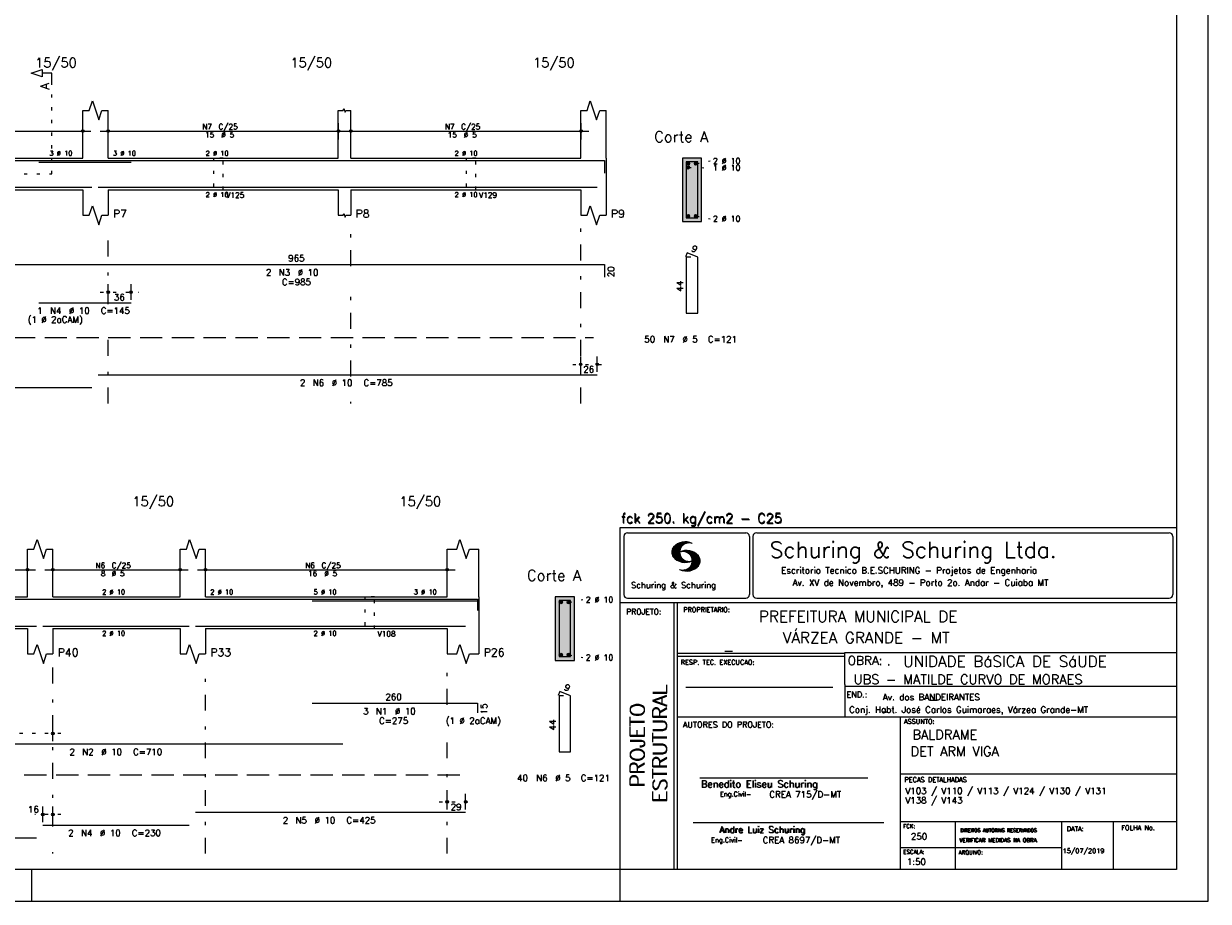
# Model space of a CAD drawing. Extents: x 0 to 84.1, y 0 to 59.4.
# Tile 5 of 8: x 46.8 to 84.1, y 0 to 27.6. Entities that reach past the tile are written whole.
import ezdxf

# ---------------------------------------------------------------- set-up
doc = ezdxf.new("R2010")
doc.units = 0
for name, pattern in [('ESTILO_TQS_0001', [1, 0.7, -0.3]), ('ESTILO_TQS_0002', [0.4, 0.1, -0.3]), ('ESTILO_TQS_0003', [1.5, 0.5, -0.4, 0.1, -0.5])]:
    doc.linetypes.add(name, pattern=pattern)
for name, color, linetype in [('1', 1, 'CONTINUOUS'), ('10', 10, 'CONTINUOUS'), ('2', 2, 'CONTINUOUS'), ('4', 4, 'CONTINUOUS'), ('6', 6, 'CONTINUOUS')]:
    doc.layers.add(name, color=color, linetype=linetype)
doc.styles.get("Standard").update_dxf_attribs({"font": 'ROMANS.SHX'})

msp = doc.modelspace()

# ---------------------------------------------------------------- linework, layer by layer
at = {"layer": '1', "linetype": 'ESTILO_TQS_0002'}
for p, q in [((47.725, 22.88), (47.725, 25.75)), ((67.985, 23.205), (68.43, 23.29)), ((44.45, 22.88), (47.725, 22.88)), ((67.735, 23.085), (68.43, 23.074)), ((67.985, 21.555), (68.43, 21.47)), ((49.25, 19.16), (50.46574, 19.16)), ((64.11, 16.89), (65.13, 16.89)), ((63.985, 9.405), (64.43, 9.49)), ((63.985, 7.755), (64.43, 7.67)), ((48.01, 5.28), (42.43014, 5.28)), ((59.91, 3.13), (60.99, 3.13)), ((48.01, 2.73), (47.19, 2.73))]:
    msp.add_line(p, q, dxfattribs=at)
at = {"layer": '1', "linetype": 'ESTILO_TQS_0001'}
for p, q in [((38.5, 17.735), (64.76, 17.735)), ((38.86, 3.975), (60.66, 3.975))]:
    msp.add_line(p, q, dxfattribs=at)
at = {"layer": '1', "linetype": 'ESTILO_TQS_0002'}
for points in [[(52.81, 23.38), (52.81, 22.38), (53.11, 22.38), (53.11, 23.38), (52.81, 23.38)], [(60.76, 23.38), (60.76, 22.38), (61.06, 22.38), (61.06, 23.38), (60.76, 23.38)], [(57.57, 9.58), (57.57, 8.58), (57.87, 8.58), (57.87, 9.58), (57.57, 9.58)]]:
    msp.add_lwpolyline(points, dxfattribs=at)
at = {"layer": '1', "linetype": 'CONTINUOUS'}
for centre in [(67.735, 23.205), (67.735, 23.085), (67.985, 23.205), (67.735, 21.555), (67.985, 21.555), (63.735, 9.405), (63.985, 9.405), (63.735, 7.755), (63.985, 7.755)]:
    msp.add_circle(centre, 0.05, dxfattribs=at)
for points in [[(67.785, 23.205), (67.71, 23.248301), (67.688015, 23.222101)], [(67.785, 23.205), (67.688015, 23.222101), (67.688015, 23.187899)], [(67.785, 23.205), (67.688015, 23.187899), (67.71, 23.161699)], [(67.785, 23.085), (67.71, 23.128301), (67.688015, 23.102101)], [(67.785, 23.085), (67.688015, 23.102101), (67.688015, 23.067899)], [(67.785, 23.205), (67.743682, 23.25424), (67.71, 23.248301)], [(67.785, 23.205), (67.71, 23.161699), (67.743682, 23.15576)], [(67.785, 23.085), (67.743682, 23.13424), (67.71, 23.128301)], [(67.785, 23.205), (67.773302, 23.237139), (67.743682, 23.25424)], [(67.785, 23.205), (67.743682, 23.15576), (67.773302, 23.172861)], [(67.785, 23.085), (67.773302, 23.117139), (67.743682, 23.13424)], [(67.785, 23.205), (67.773302, 23.172861), (67.785, 23.205)], [(68.035, 23.205), (67.96, 23.248301), (67.938015, 23.222101)], [(68.035, 23.205), (67.938015, 23.222101), (67.938015, 23.187899)], [(68.035, 23.205), (67.938015, 23.187899), (67.96, 23.161699)], [(68.035, 23.205), (67.993682, 23.25424), (67.96, 23.248301)], [(68.035, 23.205), (67.96, 23.161699), (67.993682, 23.15576)], [(68.035, 23.205), (68.023302, 23.237139), (67.993682, 23.25424)], [(68.035, 23.205), (67.993682, 23.15576), (68.023302, 23.172861)], [(68.035, 23.205), (68.023302, 23.172861), (68.035, 23.205)], [(67.785, 23.085), (67.688015, 23.067899), (67.71, 23.041699)], [(67.785, 23.085), (67.71, 23.041699), (67.743682, 23.03576)], [(67.785, 23.085), (67.743682, 23.03576), (67.773302, 23.052861)], [(67.785, 23.085), (67.773302, 23.052861), (67.785, 23.085)], [(67.785, 21.555), (67.71, 21.598301), (67.688015, 21.572101)], [(67.785, 21.555), (67.688015, 21.572101), (67.688015, 21.537899)], [(67.785, 21.555), (67.688015, 21.537899), (67.71, 21.511699)], [(67.785, 21.555), (67.743682, 21.60424), (67.71, 21.598301)], [(67.785, 21.555), (67.71, 21.511699), (67.743682, 21.50576)], [(67.785, 21.555), (67.773302, 21.587139), (67.743682, 21.60424)], [(67.785, 21.555), (67.743682, 21.50576), (67.773302, 21.522861)], [(67.785, 21.555), (67.773302, 21.522861), (67.785, 21.555)], [(68.035, 21.555), (67.96, 21.598301), (67.938015, 21.572101)], [(68.035, 21.555), (67.938015, 21.572101), (67.938015, 21.537899)], [(68.035, 21.555), (67.938015, 21.537899), (67.96, 21.511699)], [(68.035, 21.555), (67.993682, 21.60424), (67.96, 21.598301)], [(68.035, 21.555), (67.96, 21.511699), (67.993682, 21.50576)], [(68.035, 21.555), (68.023302, 21.587139), (67.993682, 21.60424)], [(68.035, 21.555), (67.993682, 21.50576), (68.023302, 21.522861)], [(68.035, 21.555), (68.023302, 21.522861), (68.035, 21.555)], [(63.785, 9.405), (63.71, 9.448301), (63.688015, 9.422101)], [(63.785, 9.405), (63.688015, 9.422101), (63.688015, 9.387899)], [(63.785, 9.405), (63.688015, 9.387899), (63.71, 9.361699)], [(63.785, 9.405), (63.743682, 9.45424), (63.71, 9.448301)], [(63.785, 9.405), (63.71, 9.361699), (63.743682, 9.35576)], [(63.785, 9.405), (63.773302, 9.437139), (63.743682, 9.45424)], [(63.785, 9.405), (63.743682, 9.35576), (63.773302, 9.372861)], [(63.785, 9.405), (63.773302, 9.372861), (63.785, 9.405)], [(64.035, 9.405), (63.96, 9.448301), (63.938015, 9.422101)], [(64.035, 9.405), (63.938015, 9.422101), (63.938015, 9.387899)], [(64.035, 9.405), (63.938015, 9.387899), (63.96, 9.361699)], [(64.035, 9.405), (63.993682, 9.45424), (63.96, 9.448301)], [(64.035, 9.405), (63.96, 9.361699), (63.993682, 9.35576)], [(64.035, 9.405), (64.023302, 9.437139), (63.993682, 9.45424)], [(64.035, 9.405), (63.993682, 9.35576), (64.023302, 9.372861)], [(64.035, 9.405), (64.023302, 9.372861), (64.035, 9.405)], [(63.785, 7.755), (63.71, 7.798301), (63.688015, 7.772101)], [(63.785, 7.755), (63.688015, 7.772101), (63.688015, 7.737899)], [(63.785, 7.755), (63.688015, 7.737899), (63.71, 7.711699)], [(63.785, 7.755), (63.743682, 7.80424), (63.71, 7.798301)], [(63.785, 7.755), (63.71, 7.711699), (63.743682, 7.70576)], [(63.785, 7.755), (63.773302, 7.787139), (63.743682, 7.80424)], [(63.785, 7.755), (63.743682, 7.70576), (63.773302, 7.722861)], [(63.785, 7.755), (63.773302, 7.722861), (63.785, 7.755)], [(64.035, 7.755), (63.96, 7.798301), (63.938015, 7.772101)], [(64.035, 7.755), (63.938015, 7.772101), (63.938015, 7.737899)], [(64.035, 7.755), (63.938015, 7.737899), (63.96, 7.711699)], [(64.035, 7.755), (63.993682, 7.80424), (63.96, 7.798301)], [(64.035, 7.755), (63.96, 7.711699), (63.993682, 7.70576)], [(64.035, 7.755), (64.023302, 7.787139), (63.993682, 7.80424)], [(64.035, 7.755), (63.993682, 7.70576), (64.023302, 7.722861)], [(64.035, 7.755), (64.023302, 7.722861), (64.035, 7.755)]]:
    msp.add_solid(points, dxfattribs=at)
at = {"layer": '10', "linetype": 'CONTINUOUS'}
for points in [[(68.16, 21.38), (68.16, 23.38), (67.56, 23.38)], [(68.16, 21.38), (67.56, 23.38), (67.56, 21.38)], [(68.16, 21.38), (67.56, 21.38), (68.16, 21.38)], [(64.16, 7.58), (64.16, 9.58), (63.56, 9.58)], [(64.16, 7.58), (63.56, 9.58), (63.56, 7.58)], [(64.16, 7.58), (63.56, 7.58), (64.16, 7.58)]]:
    msp.add_solid(points, dxfattribs=at)
at = {"layer": '2', "linetype": 'CONTINUOUS'}
for p, q in [((84.100006, 0), (84.100006, 59.400002)), ((48.7, 23.38), (48.7, 24.88)), ((49.5, 23.38), (49.5, 24.88)), ((56.73, 23.38), (56.73, 24.88)), ((57.13, 23.38), (57.13, 24.88)), ((64.36, 23.38), (64.36, 24.88)), ((65.16, 23.38), (65.16, 24.88)), ((38.65, 24.23), (48.95, 24.23)), ((48.7, 23.96), (48.7, 24.48)), ((49.25, 24.23), (56.99, 24.23)), ((49.5, 23.96), (49.5, 24.48)), ((56.74, 23.96), (56.74, 24.48)), ((56.88, 24.23), (64.62, 24.23)), ((57.13, 23.96), (57.13, 24.48)), ((64.37, 23.96), (64.37, 24.48)), ((48.7, 23.71), (48.7, 23.71)), ((49.5, 23.71), (49.5, 23.71)), ((56.74, 23.71), (56.74, 23.71)), ((57.13, 23.71), (57.13, 23.71)), ((64.37, 23.71), (64.37, 23.71)), ((38.9, 23.38), (48.7, 23.38)), ((49.5, 23.38), (56.73, 23.38)), ((57.13, 23.38), (64.36, 23.38)), ((65.16, 23.38), (65.16, 22.38)), ((68.16, 23.38), (67.56, 23.38)), ((67.56, 23.38), (67.56, 21.38)), ((68.16, 21.38), (68.16, 23.38)), ((38.9, 22.38), (48.7, 22.38)), ((48.7, 22.38), (48.7, 21.58)), ((49.5, 22.38), (56.73, 22.38)), ((49.5, 22.38), (49.5, 21.58)), ((56.73, 22.38), (56.73, 21.58)), ((57.13, 22.38), (64.36, 22.38)), ((57.13, 22.38), (57.13, 21.58)), ((64.36, 22.38), (64.36, 21.58)), ((65.16, 22.38), (65.16, 21.58)), ((67.56, 21.38), (68.16, 21.38)), ((49.5, 18.92), (49.5, 19.41)), ((50.21574, 18.92), (50.21574, 19.41)), ((49.5, 18.82), (49.5, 18.82)), ((50.21574, 18.82), (50.21574, 18.82)), ((64.36, 16.65), (64.36, 17.14)), ((64.88, 16.65), (64.88, 17.14)), ((64.36, 16.55), (64.36, 16.55)), ((64.88, 16.55), (64.88, 16.55)), ((65.600006, 11.755142), (83.100006, 11.755135)), ((65.600006, 1), (65.600006, 11.755142)), ((65.832489, 11.593918), (69.548996, 11.593918)), ((69.895248, 11.593918), (82.867508, 11.593918)), ((65.715988, 11.477417), (65.715988, 9.648308)), ((67.221771, 10.985771), (67.52832, 11.29232)), ((67.222122, 10.971992), (67.545929, 11.295792)), ((67.222168, 11.000305), (67.508011, 11.286148)), ((67.222488, 10.958214), (67.56427, 11.300003)), ((67.224365, 11.016647), (67.488403, 11.280685)), ((67.224472, 10.94606), (67.581131, 11.302727)), ((67.226578, 11.03299), (67.465408, 11.271812)), ((67.2267, 10.934158), (67.596313, 11.303772)), ((67.228943, 10.922256), (67.612335, 11.305649)), ((67.232178, 10.911354), (67.626831, 11.306015)), ((67.232437, 11.052986), (67.439468, 11.26001)), ((67.235916, 10.900948), (67.642014, 11.307053)), ((67.239258, 11.073952), (67.410522, 11.245209)), ((67.239655, 10.890556), (67.656281, 11.307182)), ((67.243561, 10.880333), (67.66925, 11.306015)), ((67.252747, 11.10157), (67.374313, 11.223145)), ((67.608673, 11.2313), (67.68306, 11.305702)), ((67.638062, 11.246552), (67.69574, 11.30423)), ((67.662872, 11.257233), (67.708405, 11.302757)), ((67.681976, 11.262199), (67.721237, 11.30146)), ((67.702469, 11.268562), (67.733063, 11.299149)), ((67.718491, 11.270424), (67.744904, 11.296837)), ((67.734482, 11.272285), (67.757004, 11.294807)), ((67.750473, 11.274147), (67.768555, 11.292221)), ((69.665497, 11.477417), (69.665497, 9.648308)), ((69.778748, 11.477417), (69.778748, 9.648308)), ((82.984009, 11.477417), (82.984009, 9.648308)), ((46.96, 9.58), (46.96, 11.08)), ((47.76, 9.58), (47.76, 11.08)), ((51.76, 9.58), (51.76, 11.08)), ((52.56, 9.58), (52.56, 11.08)), ((60.16, 9.58), (60.16, 11.08)), ((61.16, 9.58), (61.16, 11.08)), ((67.248611, 10.871239), (67.520584, 11.143219)), ((67.253647, 10.862129), (67.502121, 11.110611)), ((67.258682, 10.853035), (67.491592, 11.085945)), ((67.264267, 10.84449), (67.483597, 11.06382)), ((67.270782, 10.836868), (67.47966, 11.045746)), ((67.277298, 10.829247), (67.475876, 11.027817)), ((67.283813, 10.821625), (67.474167, 11.011971)), ((67.290558, 10.814232), (67.473114, 10.99678)), ((67.296936, 10.807419), (67.470306, 10.980797)), ((67.304733, 10.800133), (67.473206, 10.968597)), ((67.311829, 10.793083), (67.474121, 10.955383)), ((67.319168, 10.786293), (67.475159, 10.942276)), ((67.326828, 10.779808), (67.477615, 10.930595)), ((67.334488, 10.773323), (67.480087, 10.918922)), ((67.342133, 10.766846), (67.482544, 10.907249)), ((67.350098, 10.760674), (67.485901, 10.896469)), ((67.358337, 10.754768), (67.489655, 10.886078)), ((67.366577, 10.748863), (67.493408, 10.875694)), ((67.374802, 10.742966), (67.497208, 10.865356)), ((67.383392, 10.737427), (67.502075, 10.856102)), ((67.392227, 10.732109), (67.506958, 10.84684)), ((67.401062, 10.726807), (67.511841, 10.837578)), ((67.409882, 10.721497), (67.516922, 10.828537)), ((67.419189, 10.71666), (67.522842, 10.820305)), ((67.428635, 10.711967), (67.528748, 10.812088)), ((67.531494, 10.998619), (67.546158, 11.013283)), ((67.548691, 11.001663), (67.565323, 11.018303)), ((67.563156, 11.001991), (67.584885, 11.023735)), ((67.577606, 11.002319), (67.601898, 11.026611)), ((67.592072, 11.002647), (67.619476, 11.030045)), ((67.604584, 11.001007), (67.635239, 11.03167)), ((67.617233, 10.999535), (67.651505, 11.033806)), ((67.62999, 10.998154), (67.666199, 11.034363)), ((67.64122, 10.995239), (67.680893, 11.03492)), ((67.652435, 10.992317), (67.695602, 11.035484)), ((67.664337, 10.990074), (67.708984, 11.034729)), ((67.671295, 10.38913), (68.095734, 10.813568)), ((67.674881, 10.986488), (67.72316, 11.034767)), ((67.684326, 10.981789), (67.736191, 11.033653)), ((67.694321, 10.977654), (67.748459, 11.031792)), ((67.704605, 10.973801), (67.761597, 11.0308)), ((67.71431, 10.969368), (67.773758, 11.028824)), ((67.722412, 10.963333), (67.785233, 11.026146)), ((67.732498, 10.959282), (67.797607, 11.024391)), ((67.740387, 10.953033), (67.808838, 11.021484)), ((67.749115, 10.947632), (67.819702, 11.018219)), ((67.756165, 10.940536), (67.830765, 11.015137)), ((67.765198, 10.93544), (67.841873, 11.012115)), ((67.77211, 10.928207), (67.852234, 11.008339)), ((67.779831, 10.921783), (67.86261, 11.004555)), ((67.785919, 10.913734), (67.873306, 11.001122)), ((67.794006, 10.907692), (67.883316, 10.997002)), ((67.799911, 10.899467), (67.892731, 10.992279)), ((67.806625, 10.892029), (67.902451, 10.987854)), ((67.811752, 10.883018), (67.912231, 10.983505)), ((67.817657, 10.874802), (67.921875, 10.979012)), ((67.822357, 10.554344), (68.091095, 10.823074)), ((67.823761, 10.866768), (67.930435, 10.973442)), ((67.829498, 10.858353), (67.940002, 10.968857)), ((67.833527, 10.848244), (67.948654, 10.963379)), ((67.838394, 10.838989), (67.957047, 10.957634)), ((67.840729, 10.586838), (68.086777, 10.832893)), ((67.843323, 10.829773), (67.965561, 10.952019)), ((67.848358, 10.817596), (67.975677, 10.944923)), ((67.848709, 10.608963), (68.081818, 10.842072)), ((67.852341, 10.806755), (67.985031, 10.939453)), ((67.856201, 10.794724), (67.99379, 10.932312)), ((67.856934, 10.63131), (68.075089, 10.849472)), ((67.859863, 10.781189), (68.003067, 10.924393)), ((67.860703, 10.649239), (68.070358, 10.858894)), ((67.862656, 10.768639), (68.011749, 10.91774)), ((67.865173, 10.667847), (68.063507, 10.866165)), ((67.865234, 10.753647), (68.02092, 10.90934)), ((67.866241, 10.683037), (68.057556, 10.874352)), ((67.866318, 10.73967), (68.029205, 10.90255)), ((67.867294, 10.698235), (68.049774, 10.880722)), ((67.867905, 10.725861), (68.036682, 10.894646)), ((67.868118, 10.711845), (68.043793, 10.887527)), ((46.96, 10.16), (46.96, 10.68)), ((47.76, 10.16), (47.76, 10.68)), ((51.76, 10.16), (51.76, 10.68)), ((52.56, 10.16), (52.56, 10.68)), ((60.16, 10.16), (60.16, 10.68)), ((67.43808, 10.707275), (67.534668, 10.803864)), ((67.44754, 10.702599), (67.540802, 10.79586)), ((67.457642, 10.698563), (67.547699, 10.78862)), ((67.467743, 10.694519), (67.554611, 10.781387)), ((67.477829, 10.690483), (67.561508, 10.774155)), ((67.488205, 10.686714), (67.568588, 10.767105)), ((67.499008, 10.683372), (67.576477, 10.760849)), ((67.509796, 10.680031), (67.584366, 10.754601)), ((67.520599, 10.676697), (67.592255, 10.74836)), ((67.532074, 10.674026), (67.600327, 10.742287)), ((67.543625, 10.671448), (67.609238, 10.737053)), ((67.555176, 10.668869), (67.618134, 10.731819)), ((67.5672, 10.666748), (67.627045, 10.726585)), ((67.579605, 10.665009), (67.636261, 10.721664)), ((67.591995, 10.663277), (67.646255, 10.717522)), ((67.604782, 10.661919), (67.65625, 10.713379)), ((67.618134, 10.66114), (67.666229, 10.709244)), ((67.619553, 10.393929), (67.658707, 10.43309)), ((67.6315, 10.660355), (67.67691, 10.705772)), ((67.632141, 10.392387), (67.679932, 10.440178)), ((67.644958, 10.391075), (67.704071, 10.450188)), ((67.645309, 10.660042), (67.688126, 10.70285)), ((67.657776, 10.389755), (67.737152, 10.469131)), ((67.65976, 10.660355), (67.699341, 10.699936)), ((67.67421, 10.660667), (67.710678, 10.697136)), ((67.685135, 10.388832), (68.100952, 10.804665)), ((67.690598, 10.661674), (67.723846, 10.694931)), ((67.698959, 10.388527), (68.104996, 10.794571)), ((67.70816, 10.663521), (67.737625, 10.692986)), ((67.713776, 10.389206), (68.107529, 10.782967)), ((67.725296, 10.665939), (67.750778, 10.691422)), ((67.728806, 10.390091), (68.110825, 10.77211)), ((67.741867, 10.668861), (67.765747, 10.692741)), ((67.744095, 10.391251), (68.114105, 10.761261)), ((67.760269, 10.672806), (67.780136, 10.69268)), ((67.760544, 10.393555), (68.11557, 10.748596)), ((67.776978, 10.395859), (68.117249, 10.736137)), ((67.780106, 10.677895), (67.794464, 10.692261)), ((67.794464, 10.692261), (67.796539, 10.694336)), ((67.794861, 10.399597), (68.118942, 10.723679)), ((67.798126, 10.683296), (67.810562, 10.69574)), ((67.813049, 10.403664), (68.118515, 10.709122)), ((67.817169, 10.689835), (67.825378, 10.698044)), ((67.832825, 10.409302), (68.118134, 10.694611)), ((67.833084, 10.695976), (67.839569, 10.702461)), ((67.853302, 10.415634), (68.117767, 10.680092)), ((67.876404, 10.424599), (68.113495, 10.66169)), ((67.901276, 10.435333), (68.110229, 10.644287)), ((67.929581, 10.449501), (68.101624, 10.621544)), ((67.966125, 10.471909), (68.08902, 10.594803)), ((68.045029, 10.536674), (68.057724, 10.54937)), ((39.11, 10.43), (47.21, 10.43)), ((47.51, 10.43), (52.01, 10.43)), ((52.31, 10.43), (60.41, 10.43)), ((67.550323, 10.409546), (67.562592, 10.421799)), ((67.561462, 10.40654), (67.576416, 10.421486)), ((67.572601, 10.403542), (67.590225, 10.421173)), ((67.583755, 10.400551), (67.606155, 10.422958)), ((67.595673, 10.398346), (67.622162, 10.424828)), ((67.607605, 10.396141), (67.639587, 10.428116)), ((46.96, 9.91), (46.96, 9.91)), ((47.76, 9.91), (47.76, 9.91)), ((51.76, 9.91), (51.76, 9.91)), ((52.56, 9.91), (52.56, 9.91)), ((60.16, 9.91), (60.16, 9.91)), ((39.36, 9.58), (46.96, 9.58)), ((47.76, 9.58), (51.76, 9.58)), ((52.56, 9.58), (60.16, 9.58)), ((61.16, 9.58), (61.16, 8.58)), ((64.16, 9.58), (63.56, 9.58)), ((63.56, 9.58), (63.56, 7.58)), ((64.16, 7.58), (64.16, 9.58)), ((65.600006, 9.399994), (83.100006, 9.399994)), ((65.832489, 9.531807), (69.548996, 9.531807)), ((67.300385, 5.799995), (67.300385, 9.399994)), ((67.400391, 5.799995), (67.400391, 9.399994)), ((69.895248, 9.531807), (82.867508, 9.531807)), ((83.100006, 9.399994), (83.100006, 1)), ((39.36, 8.58), (46.96, 8.58)), ((46.96, 8.58), (46.96, 7.78)), ((47.76, 8.58), (51.76, 8.58)), ((47.76, 8.58), (47.76, 7.78)), ((51.76, 8.58), (51.76, 7.78)), ((52.56, 8.58), (60.16, 8.58)), ((52.56, 8.58), (52.56, 7.78)), ((60.16, 8.58), (60.16, 7.78)), ((61.16, 8.58), (61.16, 7.78)), ((63.56, 7.58), (64.16, 7.58)), ((72.668579, 7.799995), (67.400391, 7.799995)), ((72.668579, 7.699995), (67.400391, 7.699995)), ((83.100006, 7.814748), (72.656072, 7.814748)), ((72.668579, 6.816429), (72.668579, 7.814748)), ((67.670311, 6.739054), (72.288887, 6.739054)), ((72.668579, 6.816429), (72.668579, 5.799995)), ((72.668579, 6.7647), (83.100006, 6.764707)), ((67.300385, 1), (67.300385, 5.799995)), ((67.400391, 1), (67.400391, 5.799995)), ((67.400391, 5.799995), (83.100006, 5.799995)), ((74.420959, 4.799995), (74.420959, 5.799995)), ((47.76, 5.04), (47.76, 5.53)), ((47.76, 4.94), (47.76, 4.94)), ((74.420959, 1), (74.420959, 4.799995)), ((68.11142, 3.880456), (73.389854, 3.880456)), ((74.420958, 4.005768), (83.100005, 4.005775)), ((60.16, 2.89), (60.16, 3.38)), ((60.74, 2.89), (60.74, 3.38)), ((47.44, 2.49), (47.44, 2.98)), ((47.76, 2.49), (47.76, 2.98)), ((60.16, 2.79), (60.16, 2.79)), ((60.74, 2.79), (60.74, 2.79)), ((47.44, 2.39), (47.44, 2.39)), ((47.76, 2.39), (47.76, 2.39)), ((67.897606, 2.480272), (73.894493, 2.480272)), ((74.420959, 2.505768), (83.100006, 2.505775)), ((76.14679, 1), (76.14679, 2.505775)), ((79.496475, 1), (79.496475, 2.505775)), ((81.120974, 1), (81.120974, 2.505774)), ((74.420959, 1.691734), (79.496475, 1.691742)), ((47.100006, 0), (47.100006, 1)), ((65.600006, 0), (65.600006, 1)), ((83.100006, 1), (65.600006, 1)), ((0, 0), (84.100006, 0))]:
    msp.add_line(p, q, dxfattribs=at)
at = {"layer": '2', "linetype": 'ESTILO_TQS_0003'}
for p, q in [((49.5, 18.782), (49.5, 21.18)), ((57.13, 19.982), (57.13, 21.18)), ((64.36, 15.66), (64.36, 21.18)), ((57.13, 16.512), (57.13, 19.178)), ((49.5, 15.66), (49.5, 17.978)), ((57.13, 15.66), (57.13, 15.708)), ((47.76, 2.352), (47.76, 7.38)), ((52.56, 1.5), (52.56, 7.38)), ((60.16, 6.182), (60.16, 7.38)), ((60.16, 1.5), (60.16, 5.378)), ((47.76, 1.5), (47.76, 1.548))]:
    msp.add_line(p, q, dxfattribs=at)
at = {"layer": '2', "linetype": 'CONTINUOUS'}
for points in [[(83.100006, 1), (2.5, 1), (2.5, 58.400002), (83.100006, 58.400002), (83.100006, 1)], [(47.725, 25.75), (47.725, 26.05), (47.425, 26.05), (47.425, 25.93), (47.075, 26.05), (47.425, 26.17), (47.425, 26.05)], [(48.7, 24.88), (48.9, 24.88), (49, 25.18), (49.2, 24.58), (49.3, 24.88), (49.5, 24.88)], [(64.36, 24.88), (64.56, 24.88), (64.66, 25.18), (64.86, 24.58), (64.96, 24.88), (65.16, 24.88)], [(56.73, 24.88), (56.89, 24.88), (56.91, 24.94), (56.95, 24.82), (56.97, 24.88), (57.13, 24.88)], [(48.7, 21.58), (48.9, 21.58), (49, 21.88), (49.2, 21.28), (49.3, 21.58), (49.5, 21.58)], [(56.73, 21.58), (56.89, 21.58), (56.91, 21.64), (56.95, 21.52), (56.97, 21.58), (57.13, 21.58)], [(64.36, 21.58), (64.56, 21.58), (64.66, 21.88), (64.86, 21.28), (64.96, 21.58), (65.16, 21.58)], [(46.96, 11.08), (47.16, 11.08), (47.26, 11.38), (47.46, 10.78), (47.56, 11.08), (47.76, 11.08)], [(51.76, 11.08), (51.96, 11.08), (52.06, 11.38), (52.26, 10.78), (52.36, 11.08), (52.56, 11.08)], [(60.16, 11.08), (60.46, 11.08), (60.56, 11.38), (60.76, 10.78), (60.86, 11.08), (61.16, 11.08)], [(46.96, 7.78), (47.16, 7.78), (47.26, 8.08), (47.46, 7.48), (47.56, 7.78), (47.76, 7.78)], [(51.76, 7.78), (51.96, 7.78), (52.06, 8.08), (52.26, 7.48), (52.36, 7.78), (52.56, 7.78)], [(60.16, 7.78), (60.46, 7.78), (60.56, 8.08), (60.76, 7.48), (60.86, 7.78), (61.16, 7.78)]]:
    msp.add_lwpolyline(points, dxfattribs=at)
for centre, radius in [((48.7, 24.23), 0.041625), ((48.7, 24.23), 0.02075), ((49.5, 24.23), 0.041625), ((49.5, 24.23), 0.02075), ((56.74, 24.23), 0.041625), ((56.74, 24.23), 0.02075), ((57.13, 24.23), 0.041625), ((57.13, 24.23), 0.02075), ((64.37, 24.23), 0.041625), ((64.37, 24.23), 0.02075), ((49.5, 19.16), 0.04), ((49.5, 19.16), 0.02), ((50.21574, 19.16), 0.04), ((50.21574, 19.16), 0.02), ((64.36, 16.89), 0.04), ((64.36, 16.89), 0.02), ((64.88, 16.89), 0.04), ((64.88, 16.89), 0.02), ((46.96, 10.43), 0.041625), ((46.96, 10.43), 0.02075), ((47.76, 10.43), 0.041625), ((47.76, 10.43), 0.02075), ((51.76, 10.43), 0.041625), ((51.76, 10.43), 0.02075), ((52.56, 10.43), 0.041625), ((52.56, 10.43), 0.02075), ((60.16, 10.43), 0.041625), ((60.16, 10.43), 0.02075), ((47.76, 5.28), 0.04), ((47.76, 5.28), 0.02), ((60.16, 3.13), 0.04), ((60.16, 3.13), 0.02), ((60.74, 3.13), 0.04), ((60.74, 3.13), 0.02), ((47.44, 2.73), 0.04), ((47.44, 2.73), 0.02), ((47.76, 2.73), 0.04), ((47.76, 2.73), 0.02)]:
    msp.add_circle(centre, radius, dxfattribs=at)
for centre, radius, start, end in [((65.832489, 11.477417), 0.116502, 90, 180), ((69.548996, 11.477417), 0.116502, 0, 90), ((69.895248, 11.477417), 0.116502, 90, 180), ((82.867508, 11.477417), 0.116502, 0, 90), ((67.648087, 10.815277), 0.491555, 63.393265, 138.909058), ((67.763229, 10.98333), 0.291044, 68.851509, 291.148499), ((67.465149, 10.982269), 0.243989, 140.229431, 231.895096), ((67.648087, 11.15139), 0.491555, 218.229782, 296.60672), ((67.692337, 10.543831), 0.491555, 41.090942, 116.606735), ((67.577194, 10.711891), 0.291044, 248.851501, 111.148491), ((67.875275, 10.710823), 0.243989, 308.104889, 39.770576), ((67.692337, 10.879951), 0.491555, 243.393265, 321.770233), ((65.832489, 9.648308), 0.116502, 180, 270), ((69.548996, 9.648308), 0.116502, 270, 0), ((69.895248, 9.648308), 0.116502, 180, 270), ((82.867508, 9.648308), 0.116502, 270, 0)]:
    msp.add_arc(centre, radius, start, end, dxfattribs=at)
at = {"layer": '4', "linetype": 'CONTINUOUS'}
for p, q in [((45.8102, 23.3), (65.1102, 23.3)), ((47.31574, 23.25), (50.21574, 23.25)), ((65.1102, 23.3), (65.1102, 22.9)), ((38.38, 22.46), (48.98, 22.46)), ((49.18, 22.46), (64.88, 22.46)), ((42.68014, 9.5), (56.88014, 9.5)), ((55.91768, 9.5), (61.11768, 9.5)), ((55.91768, 9.45), (61.11768, 9.45)), ((61.11768, 9.5), (61.11768, 9.2)), ((61.11768, 9.45), (61.11768, 9.15)), ((38.84, 8.66), (47.24, 8.66)), ((47.44, 8.66), (52.04, 8.66)), ((52.24, 8.66), (60.74, 8.66))]:
    msp.add_line(p, q, dxfattribs=at)
for points in [[(67.68, 23.26), (67.68, 21.5), (68.04, 21.5), (68.04, 23.26), (67.68, 23.26)], [(63.68, 9.46), (63.68, 7.7), (64.04, 7.7), (64.04, 9.46), (63.68, 9.46)]]:
    msp.add_lwpolyline(points, dxfattribs=at)
at = {"layer": '6', "linetype": 'CONTINUOUS'}
for p, q in [((67.708338, 20.4), (67.653893, 20.27102)), ((67.82, 20.26), (67.68, 20.26)), ((67.68, 20.26), (67.68, 18.5)), ((68.04, 20.26), (67.708338, 20.4)), ((68.04, 18.5), (68.04, 20.26)), ((45.8102, 20.03), (65.1102, 20.03)), ((65.1102, 20.03), (65.1102, 19.63)), ((47.31574, 18.83), (50.21574, 18.83)), ((67.68, 18.5), (68.04, 18.5)), ((49.18, 16.56), (64.88, 16.56)), ((38.38, 16.16), (48.98, 16.16)), ((63.708338, 6.6), (63.653893, 6.47102)), ((63.82, 6.46), (63.68, 6.46)), ((63.68, 6.46), (63.68, 4.7)), ((64.04, 6.46), (63.708338, 6.6)), ((64.04, 4.7), (64.04, 6.46)), ((55.91768, 6.23), (61.11768, 6.23)), ((61.11768, 6.23), (61.11768, 5.93)), ((42.68014, 4.95), (56.88014, 4.95)), ((63.68, 4.7), (64.04, 4.7)), ((52.24, 2.8), (60.74, 2.8)), ((47.44, 2.4), (52.04, 2.4)), ((38.84, 2), (47.24, 2))]:
    msp.add_line(p, q, dxfattribs=at)

# ---------------------------------------------------------------- texts
at = {"layer": '1', "linetype": 'CONTINUOUS'}
for s, height, p in [('PREFEITURA MUNICIPAL DE', 0.35, (69.967754, 8.785075)), ('VÁRZEA GRANDE - MT', 0.35, (70.716987, 8.118506)), ('_', 0.35, (68.88924, 7.899706)), ('.', 0.3, (73.984333, 7.423969)), ('UNIDADE BáSICA DE SáUDE', 0.35, (74.501919, 7.371094)), ('UBS - MATILDE CURVO DE MORAES', 0.3, (72.946369, 6.831837)), ('Av. dos BANDEIRANTES', 0.2, (73.86333, 6.322955)), ('Conj. Habt. José Carlos Guimaraes, Várzea Grande-MT', 0.2, (72.803273, 5.930193)), ('_', 0.35, (75.330094, 6.362007)), ('_', 0.2, (73.86333, 5.982955)), ('BALDRAME', 0.3, (74.791907, 5.09393)), ('DET ARM VIGA', 0.3, (74.737424, 4.567268)), ('V103 / V110 / V113 / V124 / V130 / V131', 0.2, (74.571808, 3.37457)), ('V138 / V143', 0.2, (74.571808, 3.07457)), ('250', 0.2, (74.745692, 1.940266)), ('15/07/2019', 0.15, (79.520414, 1.512631))]:
    msp.add_text(s, height=height, dxfattribs=at).set_placement(p)
at = {"layer": '2', "linetype": 'CONTINUOUS'}
for s, height, p in [('15/50', 0.3, (47.2, 26.23)), ('15/50', 0.3, (55.23, 26.23)), ('15/50', 0.3, (62.86, 26.23)), ('N7', 0.17, (52.457, 24.281)), ('C/25', 0.17, (52.967, 24.281)), ('N7', 0.17, (60.087, 24.281)), ('C/25', 0.17, (60.597, 24.281)), ('Corte A', 0.34, (66.67, 23.88)), ('15', 0.17, (52.542, 24.026)), ('%%c 5', 0.17, (53.052, 24.026)), ('15', 0.17, (60.172, 24.026)), ('%%c 5', 0.17, (60.682, 24.026)), ('3 %%c 10', 0.15, (47.65, 23.455)), ('3 %%c 10', 0.15, (49.65, 23.455)), ('2 %%c 10', 0.15, (52.565, 23.455)), ('2 %%c 10', 0.15, (60.395, 23.455)), ('2 %%c 10', 0.18, (68.52, 23.2)), ('1 %%c 10', 0.18, (68.52, 22.984)), ('2 %%c 10', 0.15, (52.565, 22.155)), ('V125', 0.17, (53.21, 22.13)), ('2 %%c 10', 0.15, (60.395, 22.155)), ('V129', 0.17, (61.16, 22.13)), ('P7', 0.25, (49.65, 21.505)), ('P8', 0.25, (57.28, 21.505)), ('P9', 0.25, (65.31, 21.505)), ('2 %%c 10', 0.18, (68.52, 21.38)), ('965', 0.2, (55.1602, 20.13)), ('2', 0.2, (54.4602, 19.68)), ('N3', 0.2, (54.8602, 19.68)), ('%%c 10', 0.2, (55.4602, 19.68)), ('C=985', 0.2, (54.9602, 19.38)), ('36', 0.2, (49.67787, 18.9)), ('1', 0.2, (47.26574, 18.48)), ('N4', 0.2, (47.66574, 18.48)), ('%%c 10', 0.2, (48.26574, 18.48)), ('C=145', 0.2, (49.26574, 18.48)), ('(1 %%c 2aCAM)', 0.2, (46.96574, 18.2)), ('50', 0.2, (66.36, 17.58)), ('N7', 0.2, (66.96, 17.58)), ('%%c 5', 0.2, (67.56, 17.58)), ('C=121', 0.2, (68.36, 17.58)), ('26', 0.2, (64.44, 16.63)), ('2', 0.2, (55.53, 16.21)), ('N6', 0.2, (55.93, 16.21)), ('%%c 10', 0.2, (56.53, 16.21)), ('C=785', 0.2, (57.53, 16.21)), ('15/50', 0.3, (50.26, 12.43)), ('15/50', 0.3, (58.66, 12.43)), ('fck 250. kg/cm2 - C25', 0.3, (65.628578, 11.907463)), ('fck 250. kg/cm2 - C25', 0.3, (65.641754, 11.880586)), ('Schuring & Schuring Ltda.', 0.5, (70.306839, 10.806786)), ('N6', 0.17, (49.097, 10.481)), ('C/25', 0.17, (49.607, 10.481)), ('N6', 0.17, (55.697, 10.481)), ('C/25', 0.17, (56.207, 10.481)), ('Escritorio Tecnico B.E.SCHURING - Projetos de Engenharia', 0.2, (70.664673, 10.308487)), ('8', 0.17, (49.267, 10.226)), ('%%c 5', 0.17, (49.607, 10.226)), ('16', 0.17, (55.782, 10.226)), ('%%c 5', 0.17, (56.292, 10.226)), ('Corte A', 0.34, (62.67, 10.08)), ('Av. XV de Novembro, 489 - Porto 2o. Andar - Cuiaba MT', 0.2, (71.023193, 9.925888)), ('2 %%c 10', 0.15, (49.31, 9.655)), ('2 %%c 10', 0.15, (52.71, 9.655)), ('5 %%c 10', 0.15, (55.96, 9.655)), ('3 %%c 10', 0.15, (59.11, 9.655)), ('Schuring & Schuring', 0.19, (65.944336, 9.851486)), ('2 %%c 10', 0.18, (64.52, 9.4)), ('PROJETO:', 0.175, (65.793152, 9.02159)), ('PROPRIETARIO:', 0.15, (67.584534, 9.097366)), ('2 %%c 10', 0.15, (49.31, 8.355)), ('2 %%c 10', 0.15, (55.96, 8.355)), ('V108', 0.17, (57.97, 8.33)), ('P40', 0.25, (47.91, 7.705)), ('P33', 0.25, (52.71, 7.705)), ('P26', 0.25, (61.31, 7.705)), ('2 %%c 10', 0.18, (64.52, 7.58)), ('RESP. TEC. EXECUCAO:', 0.15, (67.506004, 7.444514)), ('OBRA:', 0.278755, (72.755102, 7.434759)), ('260', 0.2, (58.21768, 6.33)), ('END.:', 0.185837, (72.717902, 6.410233)), ('3', 0.2, (57.51768, 5.88)), ('N1', 0.2, (57.91768, 5.88)), ('%%c 10', 0.2, (58.51768, 5.88)), ('C=275', 0.2, (58.01768, 5.58)), ('(1 %%c 2aCAM)', 0.2, (60.11768, 5.58)), ('AUTORES DO PROJETO:', 0.185837, (67.572014, 5.463953)), ('ASSUNTO:', 0.15, (74.525462, 5.581304)), ('2', 0.2, (48.28014, 4.6)), ('N2', 0.2, (48.68014, 4.6)), ('%%c 10', 0.2, (49.28014, 4.6)), ('C=710', 0.2, (50.28014, 4.6)), ('40', 0.2, (62.36, 3.78)), ('N6', 0.2, (62.96, 3.78)), ('%%c 5', 0.2, (63.56, 3.78)), ('C=121', 0.2, (64.36, 3.78)), ('Benedito Eliseu Schuring', 0.22, (68.138321, 3.577287)), ('Benedito Eliseu Schuring', 0.22, (68.149795, 3.577287)), ('PECAS DETALHADAS', 0.15, (74.54287, 3.751117)), ('Eng.Civil-', 0.15, (68.737209, 3.298847)), ('CREA 715/D-MT', 0.2, (70.290742, 3.262761)), ('16', 0.2, (46.973333, 2.79)), ('29', 0.2, (60.27, 2.87)), ('2', 0.2, (54.99, 2.45)), ('N5', 0.2, (55.39, 2.45)), ('%%c 10', 0.2, (55.99, 2.45)), ('C=425', 0.2, (56.99, 2.45)), ('2', 0.2, (48.24, 2.05)), ('N4', 0.2, (48.64, 2.05)), ('%%c 10', 0.2, (49.24, 2.05)), ('C=230', 0.2, (50.24, 2.05)), ('Andre Luiz Schuring', 0.2, (68.716738, 2.158081)), ('Andre Luiz Schuring', 0.2, (68.734296, 2.149201)), ('FCK:', 0.125, (74.500763, 2.299423)), ('DIREITOS AUTORAIS RESERVADOS', 0.11, (76.294724, 2.176125)), ('DIREITOS AUTORAIS RESERVADOS', 0.11, (76.303696, 2.176125)), ('DATA:', 0.15, (79.648044, 2.2071)), ('FOLHA No.', 0.15, (81.365514, 2.23814)), ('Eng.Civil-', 0.15, (68.462773, 1.853248)), ('CREA 8697/D-MT', 0.2, (70.08334, 1.825346)), ('VERIFICAR MEDIDAS NA OBRA', 0.125, (76.271484, 1.861862)), ('VERIFICAR MEDIDAS NA OBRA', 0.125, (76.280457, 1.861862)), ('ESCALA:', 0.125, (74.507034, 1.490738)), ('ARQUIVO:', 0.125, (76.249054, 1.475601)), ('1:50', 0.2, (74.617035, 1.144112))]:
    msp.add_text(s, height=height, dxfattribs=at).set_placement(p)
for s, height, rotation, p in [('A', 0.272, 90, (47.6434, 25.5324)), ('9', 0.2, 337.11462, (67.820929, 20.461017)), ('20', 0.2, 90, (65.4102, 19.63)), ('44', 0.2, 90, (67.58, 19.18)), ('9', 0.2, 337.11462, (63.820929, 6.661017)), ('ESTRUTURAL', 0.45, 90, (67.07373, 3.12536)), ('ESTRUTURAL', 0.45, 90, (67.07373, 3.094507)), ('15', 0.2, 90, (61.41768, 5.88)), ('PROJETO', 0.45, 90, (66.369095, 3.606125)), ('PROJETO', 0.45, 90, (66.369095, 3.575272)), ('44', 0.2, 90, (63.58, 5.38))]:
    msp.add_text(s, height=height, rotation=rotation, dxfattribs=at).set_placement(p)

doc.saveas('drawing.dxf')
